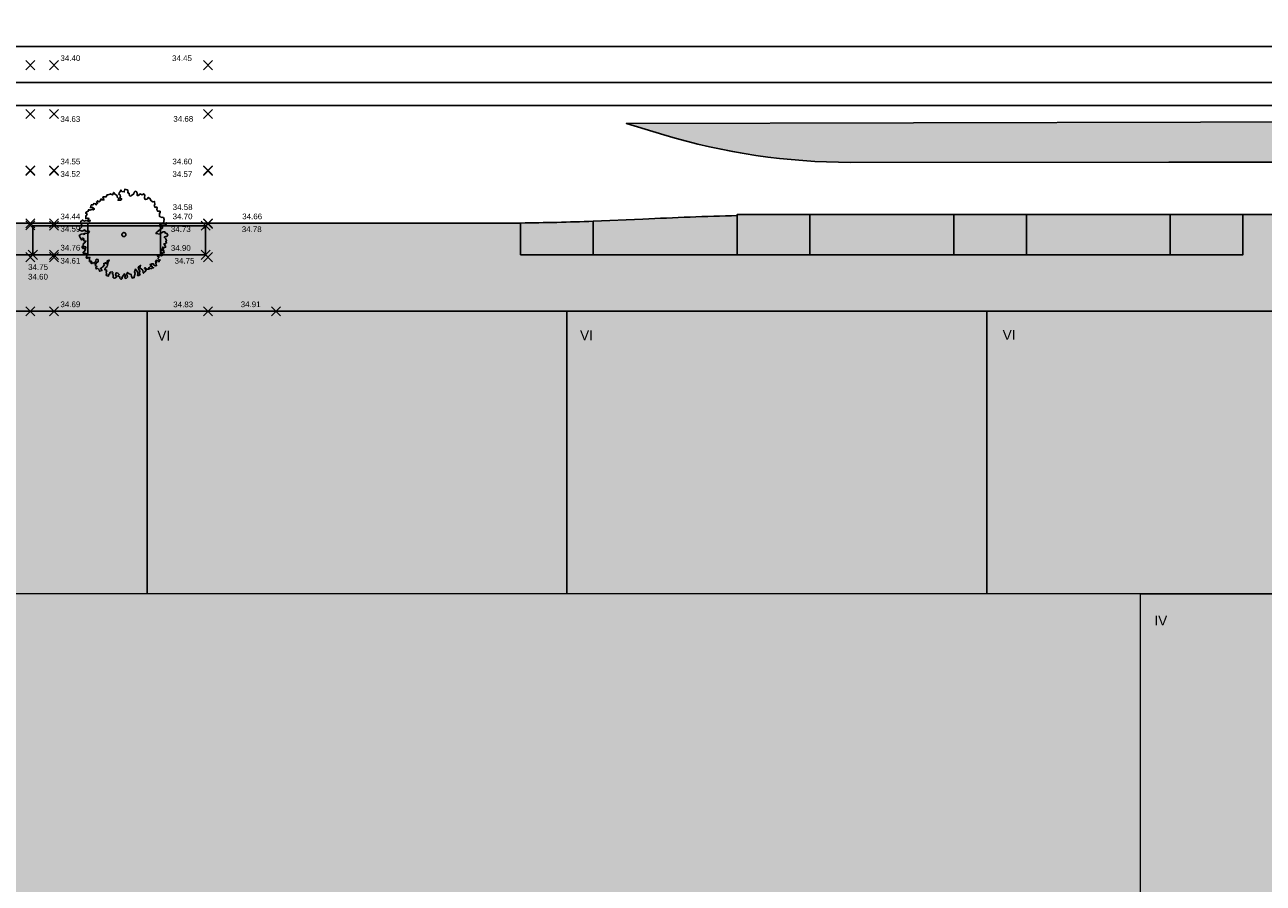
# Model space of a CAD drawing. Header units: metres. Extents: x -5203299 to 2078834, y 245743 to 5816291.
# Tile 224 of 256: x 366662 to 366739, y 5814171 to 5814224. Entities that reach past the tile are written whole.
import ezdxf

# ---------------------------------------------------------------- set-up
doc = ezdxf.new("R2010")
doc.units = ezdxf.units.M
doc.header["$LTSCALE"] = 0.5
for name, color, linetype, lineweight in [('01.01_Text-Beschriftung Geschosse', 7, 'Continuous', 25), ('02.02_Nutzung. Gebäude-Einzelhandel (Nahversorger)', 7, 'Continuous', 9), ('02.02_Nutzung. Gebäude-Gewerbe Neubau', 7, 'Continuous', 9), ('02.02_Nutzung. Gebäude-Gewerbe. Nahversorger im EG', 7, 'Continuous', 9), ('99.04_Erschließung_VP-S-Borde-Kantenstein', 7, 'Continuous', 25), ('Keine', 7, 'Continuous', 9), ('SB-PUNKTE-00000-0000-HOE', 7, 'Continuous', 18), ('SB-PUNKTE-00000-0000-PKT', 7, 'Continuous', 18), ('SB-PUNKTE-00000-0000-SYM', 7, 'Continuous', 18)]:
    doc.layers.add(name, color=color, linetype=linetype, lineweight=lineweight)
for name, color, linetype, lineweight, true_color in [('99.04_Erschließung_VP-S-Borde-Hochbord-Fugenlücke', 3, 'Continuous', 25, 0x00ff00), ('99.04_Erschließung_VP-S-Farben-Gehweg-Betonsteinpflaster', 7, 'Continuous', 25, 0xffd6a8), ('99.04_Erschließung_VP-S-Farben-Grünflächen', 7, 'Continuous', 25, 0xc2e687), ('99.04_Erschließung_VP-S-Farben-Mulde', 7, 'Continuous', 25, 0xa8ffff), ('99.04_Erschließung_VP-S-Farben-Multifunktionsstreifen', 7, 'Continuous', 25, 0xf7e06e), ('99.04_Erschließung_VP-S-Farben-Regengarten', 7, 'Continuous', 25, 0x60d2fb), ('99.04_Gleisplanung VP 02_23-EB-1236L-A-FAHRKANTE', 150, 'Continuous', 35, 0x007fff), ('99.04_Gleisplanung VP 02_23-EB-1236R-A-FAHRKANTE', 150, 'Continuous', 35, 0x007fff), ('S-Baum', 7, 'Continuous', 25, 0x4c994c), ('SB-100A-Regengarten-Farbe', 7, 'Continuous', 25, 0x60d2fb)]:
    doc.layers.add(name, color=color, linetype=linetype, lineweight=lineweight, true_color=true_color)
doc.styles.add('Arial', font='arial.ttf')

# ---------------------------------------------------------------- blocks, each defined once
blk = doc.blocks.new('Gruppe-422')
at = {"layer": '02.02_Nutzung. Gebäude-Einzelhandel (Nahversorger)', "linetype": 'Continuous', "lineweight": 0, "true_color": 0x37ae8d}
blk.add_hatch(color=125, dxfattribs=at).paths.add_polyline_path([(44.627, -42.975), (138.626, -42.975), (138.626, -16.975), (44.626, -16.975)])
at = {"layer": '02.02_Nutzung. Gebäude-Gewerbe Neubau', "linetype": 'Continuous', "lineweight": 0}
for points in [[(129.126, 0.525), (156.126, 0.525), (156.126, -16.975), (129.126, -16.975)], [(138.626, -16.975), (156.126, -16.975), (156.126, -48.475), (138.626, -48.475)]]:
    blk.add_hatch(color=9, dxfattribs=at).paths.add_polyline_path(points)
at = {"layer": '02.02_Nutzung. Gebäude-Gewerbe. Nahversorger im EG', "linetype": 'Continuous', "lineweight": 0, "true_color": 0x37ae8d}
for points in [[(27.122, -16.975), (27.126, 0.525), (77.133, 0.525), (77.13, -16.975)], [(77.126, 0.525), (103.126, 0.525), (103.126, -16.975), (77.126, -16.975)], [(103.126, 0.525), (129.126, 0.525), (129.126, -16.975), (103.126, -16.975)]]:
    blk.add_hatch(color=125, dxfattribs=at).paths.add_polyline_path(points)
at = {"layer": '02.02_Nutzung. Gebäude-Einzelhandel (Nahversorger)', "flags": 128}
blk.add_lwpolyline([(44.627, -42.975), (138.626, -42.975), (138.626, -16.975), (44.626, -16.975)], close=True, dxfattribs=at)
at = {"layer": '02.02_Nutzung. Gebäude-Gewerbe Neubau', "linetype": 'Continuous', "lineweight": 9, "flags": 128}
blk.add_lwpolyline([(129.126, 0.525), (156.126, 0.525), (156.126, -16.975), (129.126, -16.975)], close=True, dxfattribs=at)
at = {"layer": '02.02_Nutzung. Gebäude-Gewerbe Neubau', "flags": 128}
blk.add_lwpolyline([(138.626, -16.975), (156.126, -16.975), (156.126, -48.475), (138.626, -48.475)], close=True, dxfattribs=at)
at = {"layer": '02.02_Nutzung. Gebäude-Gewerbe. Nahversorger im EG', "flags": 128}
for points in [[(27.122, -16.975), (27.126, 0.525), (77.133, 0.525), (77.13, -16.975)], [(77.126, 0.525), (103.126, 0.525), (103.126, -16.975), (77.126, -16.975)], [(103.126, 0.525), (129.126, 0.525), (129.126, -16.975), (103.126, -16.975)]]:
    blk.add_lwpolyline(points, close=True, dxfattribs=at)
at = {"layer": '01.01_Text-Beschriftung Geschosse', "color": 7, "char_height": 0.6041, "attachment_point": 1, "rotation": 0.0481, "line_spacing_factor": 4, "style": 'Arial'}
for s, insert, width in [('VI', (77.763, -0.681), 6.23175), ('VI', (103.936, -0.659), 6.23175), ('VI', (130.1, -0.637), 6.23175), ('IV', (139.492, -18.33), 4.767)]:
    blk.add_mtext(s, dxfattribs=dict(at, insert=insert, width=width))
blk = doc.blocks.new('Gruppe-467')
at = {"layer": 'S-Baum', "flags": 128}
blk.add_lwpolyline([(78.352, 5.163), (78.285, 5.161), (78.206, 5.138), (78.208, 5.09), (78.298, 5.005), (78.342, 4.891), (78.294, 4.87), (78.296, 4.821), (78.335, 4.763), (78.261, 4.701), (78.181, 4.71), (78.194, 4.671), (78.265, 4.566), (78.276, 4.498), (78.189, 4.476), (78.092, 4.501), (78.152, 4.395), (78.008, 4.382), (78, 4.302), (78.099, 4.286), (78.175, 4.288), (78.171, 4.181), (78.191, 4.153), (78.104, 4.13), (78.024, 4.176), (78.026, 4.099), (78.108, 4.023), (78.031, 3.961), (77.951, 3.978), (77.875, 3.975), (77.775, 3.983), (77.798, 3.913), (77.878, 3.879), (77.801, 3.806), (77.872, 3.721), (77.941, 3.695), (77.885, 3.665), (77.888, 3.597), (77.798, 3.642), (77.709, 3.687), (77.641, 3.597), (77.722, 3.56), (77.655, 3.529), (77.698, 3.443), (77.72, 3.356), (77.633, 3.334), (77.552, 3.399), (77.51, 3.476), (77.422, 3.473), (77.316, 3.43), (77.396, 3.393), (77.32, 3.312), (77.439, 3.316), (77.469, 3.24), (77.53, 3.222), (77.423, 3.188), (77.353, 3.157), (77.295, 3.215), (77.235, 3.221), (77.266, 3.146), (77.17, 3.131), (77.111, 3.129), (77.069, 3.187), (77.02, 3.233), (76.962, 3.183), (77.023, 3.126), (77.065, 3.068), (77, 2.97), (76.916, 2.879), (76.883, 2.918), (76.858, 3.072), (76.768, 3.149), (76.678, 3.202), (76.732, 3.371), (76.58, 3.258), (76.613, 3.112), (76.685, 3.007), (76.633, 2.878), (76.711, 2.813), (76.626, 2.742), (76.538, 2.739), (76.554, 2.856), (76.53, 2.974), (76.409, 3.145), (76.355, 2.968), (76.398, 2.87), (76.326, 2.664), (76.339, 2.616), (76.221, 2.581), (76.161, 2.687), (76.137, 2.813), (76.028, 2.849), (75.926, 2.933), (75.87, 2.832), (75.927, 2.65), (75.842, 2.568), (75.741, 2.624), (75.786, 2.722), (75.734, 2.848), (75.631, 2.7), (75.566, 2.627), (75.596, 2.56), (75.53, 2.498), (75.451, 2.575), (75.437, 2.662), (75.319, 2.717), (75.404, 2.8), (75.322, 2.893), (75.225, 2.918), (75.183, 2.764), (75.179, 2.761), (75.253, 2.667), (75.129, 2.575), (75.04, 2.609), (75.025, 2.716), (75.033, 2.804), (74.961, 2.852), (75.03, 2.903), (74.976, 2.98), (74.853, 2.945), (74.798, 2.816), (74.72, 2.785), (74.762, 2.707), (74.646, 2.714), (74.593, 2.761), (74.61, 2.86), (74.587, 2.947), (74.634, 3.045), (74.582, 3.091), (74.505, 3.1), (74.558, 3.209), (74.662, 3.309), (74.708, 3.458), (74.712, 3.585), (74.788, 3.695), (74.662, 3.643), (74.628, 3.475), (74.547, 3.532), (74.433, 3.468), (74.503, 3.403), (74.372, 3.263), (74.239, 3.179), (74.34, 3.055), (74.186, 3.002), (74.163, 3.097), (74.061, 3.193), (74.006, 3.143), (73.951, 3.248), (74.02, 3.307), (73.919, 3.363), (73.974, 3.501), (74.106, 3.604), (74.093, 3.731), (73.985, 3.747), (73.958, 3.639), (73.847, 3.477), (73.785, 3.545), (73.7, 3.483), (73.651, 3.501), (73.686, 3.63), (73.627, 3.636), (73.56, 3.606), (73.557, 3.673), (73.555, 3.753), (73.514, 3.788), (73.599, 3.859), (73.471, 3.874), (73.406, 3.804), (73.354, 3.91), (73.401, 3.951), (73.408, 4.079), (73.267, 4.133), (73.281, 4.063), (73.211, 4.044), (73.169, 4.186), (73.236, 4.228), (73.32, 4.339), (73.259, 4.385), (73.345, 4.439), (73.334, 4.515), (73.215, 4.511), (73.171, 4.402), (73.109, 4.459), (73.117, 4.547), (73.203, 4.609), (73.172, 4.696), (73.257, 4.767), (73.341, 4.877), (73.313, 4.865), (73.213, 4.892), (73.209, 5.028), (73.128, 5.065), (73.15, 4.998), (73.084, 4.947), (73.044, 4.974), (72.919, 5.213), (73.044, 5.305), (73.179, 5.321), (73.239, 5.292), (73.293, 5.373), (73.413, 5.349), (73.508, 5.389), (73.565, 5.462), (73.456, 5.506), (73.341, 5.474), (73.258, 5.567), (73.2, 5.526), (73.114, 5.483), (72.907, 5.567), (73, 5.666), (73.085, 5.748), (73.026, 5.814), (73.081, 5.884), (73, 5.997), (73.025, 6.097), (73.138, 6.18), (73.249, 6.104), (73.354, 6.156), (73.475, 6.112), (73.563, 6.087), (73.61, 6.145), (73.472, 6.208), (73.529, 6.27), (73.457, 6.298), (73.333, 6.274), (73.329, 6.41), (73.42, 6.549), (73.322, 6.625), (73.407, 6.687), (73.482, 6.726), (73.518, 6.827), (73.579, 6.8), (73.705, 6.822), (73.773, 6.835), (73.802, 6.808), (73.868, 6.867), (73.717, 6.98), (73.631, 6.938), (73.676, 7.115), (73.792, 7.119), (73.837, 7.208), (73.945, 7.183), (73.978, 7.117), (74.063, 7.207), (73.992, 7.301), (73.992, 7.312), (74.066, 7.371), (74.136, 7.297), (74.253, 7.378), (74.239, 7.437), (74.297, 7.487), (74.327, 7.431), (74.455, 7.424), (74.4, 7.609), (74.497, 7.612), (74.596, 7.616), (74.613, 7.673), (74.651, 7.734), (74.699, 7.746), (74.853, 7.78), (74.872, 7.809), (74.892, 7.79), (75.002, 7.737), (75.026, 7.845), (75.064, 7.895), (75.127, 7.789), (75.278, 7.695), (75.281, 7.599), (75.393, 7.476), (75.324, 7.406), (75.483, 7.411), (75.557, 7.481), (75.418, 7.576), (75.476, 7.614), (75.472, 7.733), (75.383, 7.77), (75.396, 7.866), (75.435, 7.907), (75.51, 8.037), (75.572, 7.951), (75.717, 7.917), (75.751, 8.085), (75.908, 8.059), (75.952, 7.933), (75.934, 7.865), (76.023, 7.828), (76.048, 7.685), (76.116, 7.667), (76.174, 7.709), (76.307, 7.801), (76.335, 7.898), (76.401, 7.96), (76.481, 7.931), (76.512, 7.845), (76.526, 7.69), (76.605, 7.704), (76.69, 7.794), (76.827, 7.748), (76.924, 7.811), (76.986, 7.725), (76.972, 7.558), (77.013, 7.451), (77.131, 7.475), (77.204, 7.577), (77.305, 7.521), (77.377, 7.376), (77.487, 7.312), (77.585, 7.335), (77.612, 7.121), (77.573, 7.111), (77.606, 6.965), (77.666, 6.967), (77.742, 6.978), (77.763, 6.951), (77.763, 6.942), (77.73, 6.834), (77.802, 6.717), (77.838, 6.73), (77.937, 6.722), (77.939, 6.662), (77.894, 6.565), (77.909, 6.39), (77.94, 6.391), (78.009, 6.345), (78.057, 6.355), (78.137, 6.33), (78.198, 6.204), (78.156, 6.016), (78.266, 5.972), (78.323, 6.022), (78.326, 5.934), (78.26, 5.892), (78.082, 5.867), (77.946, 5.893), (77.9, 5.832), (77.941, 5.774), (78.077, 5.759), (78.089, 5.683), (77.966, 5.611), (77.738, 5.425), (77.681, 5.355), (77.946, 5.308), (78.022, 5.387), (78.128, 5.449), (78.244, 5.442), (78.237, 5.385), (78.237, 5.385), (78.355, 5.341), (78.406, 5.244)], close=True, dxfattribs=at)
at = {"layer": 'S-Baum'}
blk.add_rational_spline([(75.664, 5.394), (75.426, 5.33), (75.49, 5.092), (75.727, 5.156), (75.965, 5.22), (75.902, 5.458), (75.664, 5.394)], [1, 0.333333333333, 0.333333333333, 1, 0.333333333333, 0.333333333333, 1], degree=3, knots=[0, 0, 0, 0, 0.5, 0.5, 0.5, 1, 1, 1, 1], dxfattribs=at)
blk = doc.blocks.new('Gruppe-478')
at = {"layer": 'SB-PUNKTE-00000-0000-SYM', "color": 7}
for p, q in [((85.398, 0.808), (84.832, 0.242)), ((84.832, 0.808), (85.398, 0.242))]:
    blk.add_line(p, q, dxfattribs=at)
blk = doc.blocks.new('Gruppe-479')
at = {"layer": 'SB-PUNKTE-00000-0000-SYM', "color": 7}
for p, q in [((81.188, 0.808), (80.622, 0.242)), ((80.622, 0.808), (81.188, 0.242))]:
    blk.add_line(p, q, dxfattribs=at)
blk = doc.blocks.new('Gruppe-480')
at = {"layer": 'SB-PUNKTE-00000-0000-SYM', "color": 7}
for p, q in [((81.038, 4.308), (80.472, 3.742)), ((80.472, 4.308), (81.038, 3.742))]:
    blk.add_line(p, q, dxfattribs=at)
blk = doc.blocks.new('Gruppe-481')
at = {"layer": 'SB-PUNKTE-00000-0000-SYM', "color": 7}
for p, q in [((81.188, 4.158), (80.622, 3.592)), ((80.622, 4.158), (81.188, 3.592))]:
    blk.add_line(p, q, dxfattribs=at)
blk = doc.blocks.new('Gruppe-482')
at = {"layer": 'SB-PUNKTE-00000-0000-SYM', "color": 7}
for p, q in [((81.038, 6.108), (80.472, 5.542)), ((80.472, 6.108), (81.038, 5.542))]:
    blk.add_line(p, q, dxfattribs=at)
blk = doc.blocks.new('Gruppe-483')
at = {"layer": 'SB-PUNKTE-00000-0000-SYM', "color": 7}
for p, q in [((81.188, 6.231), (80.622, 5.665)), ((80.622, 6.231), (81.188, 5.665))]:
    blk.add_line(p, q, dxfattribs=at)
blk = doc.blocks.new('Gruppe-484')
at = {"layer": 'SB-PUNKTE-00000-0000-SYM', "color": 7}
for p, q in [((81.188, 6.258), (80.622, 5.692)), ((80.622, 6.258), (81.188, 5.692))]:
    blk.add_line(p, q, dxfattribs=at)
blk = doc.blocks.new('Gruppe-485')
at = {"layer": 'SB-PUNKTE-00000-0000-SYM', "color": 7}
for p, q in [((81.188, 9.508), (80.622, 8.942)), ((80.622, 9.508), (81.188, 8.942))]:
    blk.add_line(p, q, dxfattribs=at)
blk = doc.blocks.new('Gruppe-486')
at = {"layer": 'SB-PUNKTE-00000-0000-SYM', "color": 7}
for p, q in [((81.188, 9.535), (80.622, 8.969)), ((80.622, 9.535), (81.188, 8.969))]:
    blk.add_line(p, q, dxfattribs=at)
blk = doc.blocks.new('Gruppe-487')
at = {"layer": 'SB-PUNKTE-00000-0000-SYM', "color": 7}
for p, q in [((81.188, 13.033), (80.622, 12.467)), ((80.622, 13.033), (81.188, 12.467))]:
    blk.add_line(p, q, dxfattribs=at)
blk = doc.blocks.new('Gruppe-488')
at = {"layer": 'SB-PUNKTE-00000-0000-SYM', "color": 7}
for p, q in [((81.188, 16.058), (80.622, 15.492)), ((80.622, 16.058), (81.188, 15.492))]:
    blk.add_line(p, q, dxfattribs=at)
blk = doc.blocks.new('Gruppe-489')
at = {"layer": 'SB-PUNKTE-00000-0000-SYM', "color": 7}
for p, q in [((71.648, 0.808), (71.082, 0.242)), ((71.082, 0.808), (71.648, 0.242))]:
    blk.add_line(p, q, dxfattribs=at)
blk = doc.blocks.new('Gruppe-490')
at = {"layer": 'SB-PUNKTE-00000-0000-SYM', "color": 7}
for p, q in [((71.648, 4.158), (71.082, 3.592)), ((71.082, 4.158), (71.648, 3.592))]:
    blk.add_line(p, q, dxfattribs=at)
blk = doc.blocks.new('Gruppe-491')
at = {"layer": 'SB-PUNKTE-00000-0000-SYM', "color": 7}
for p, q in [((71.648, 4.308), (71.082, 3.742)), ((71.082, 4.308), (71.648, 3.742))]:
    blk.add_line(p, q, dxfattribs=at)
blk = doc.blocks.new('Gruppe-492')
at = {"layer": 'SB-PUNKTE-00000-0000-SYM', "color": 7}
for p, q in [((71.648, 6.108), (71.082, 5.542)), ((71.082, 6.108), (71.648, 5.542))]:
    blk.add_line(p, q, dxfattribs=at)
blk = doc.blocks.new('Gruppe-493')
at = {"layer": 'SB-PUNKTE-00000-0000-SYM', "color": 7}
for p, q in [((71.648, 6.258), (71.082, 5.692)), ((71.082, 6.258), (71.648, 5.692))]:
    blk.add_line(p, q, dxfattribs=at)
blk = doc.blocks.new('Gruppe-494')
at = {"layer": 'SB-PUNKTE-00000-0000-SYM', "color": 7}
for p, q in [((71.648, 9.508), (71.082, 8.942)), ((71.082, 9.508), (71.648, 8.942))]:
    blk.add_line(p, q, dxfattribs=at)
blk = doc.blocks.new('Gruppe-495')
at = {"layer": 'SB-PUNKTE-00000-0000-SYM', "color": 7}
for p, q in [((71.648, 9.535), (71.082, 8.969)), ((71.082, 9.535), (71.648, 8.969))]:
    blk.add_line(p, q, dxfattribs=at)
blk = doc.blocks.new('Gruppe-496')
at = {"layer": 'SB-PUNKTE-00000-0000-SYM', "color": 7}
for p, q in [((71.648, 13.033), (71.082, 12.467)), ((71.082, 13.033), (71.648, 12.467))]:
    blk.add_line(p, q, dxfattribs=at)
blk = doc.blocks.new('Gruppe-497')
at = {"layer": 'SB-PUNKTE-00000-0000-SYM', "color": 7}
for p, q in [((71.648, 16.058), (71.082, 15.492)), ((71.082, 16.058), (71.648, 15.492))]:
    blk.add_line(p, q, dxfattribs=at)
blk = doc.blocks.new('Gruppe-506')
at = {"layer": 'SB-PUNKTE-00000-0000-SYM', "color": 7}
for p, q in [((70.188, 0.808), (69.622, 0.242)), ((69.622, 0.808), (70.188, 0.242))]:
    blk.add_line(p, q, dxfattribs=at)
blk = doc.blocks.new('Gruppe-507')
at = {"layer": 'SB-PUNKTE-00000-0000-SYM', "color": 7}
for p, q in [((70.188, 4.158), (69.622, 3.592)), ((69.622, 4.158), (70.188, 3.592))]:
    blk.add_line(p, q, dxfattribs=at)
blk = doc.blocks.new('Gruppe-508')
at = {"layer": 'SB-PUNKTE-00000-0000-SYM', "color": 7}
for p, q in [((70.338, 4.308), (69.772, 3.742)), ((69.772, 4.308), (70.338, 3.742))]:
    blk.add_line(p, q, dxfattribs=at)
blk = doc.blocks.new('Gruppe-509')
at = {"layer": 'SB-PUNKTE-00000-0000-SYM', "color": 7}
for p, q in [((70.186, 6.138), (69.62, 5.572)), ((69.62, 6.138), (70.186, 5.572))]:
    blk.add_line(p, q, dxfattribs=at)
blk = doc.blocks.new('Gruppe-510')
at = {"layer": 'SB-PUNKTE-00000-0000-SYM', "color": 7}
for p, q in [((70.188, 6.258), (69.622, 5.692)), ((69.622, 6.258), (70.188, 5.692))]:
    blk.add_line(p, q, dxfattribs=at)
blk = doc.blocks.new('Gruppe-511')
at = {"layer": 'SB-PUNKTE-00000-0000-SYM', "color": 7}
for p, q in [((70.188, 9.508), (69.622, 8.942)), ((69.622, 9.508), (70.188, 8.942))]:
    blk.add_line(p, q, dxfattribs=at)
blk = doc.blocks.new('Gruppe-512')
at = {"layer": 'SB-PUNKTE-00000-0000-SYM', "color": 7}
for p, q in [((70.188, 9.535), (69.622, 8.969)), ((69.622, 9.535), (70.188, 8.969))]:
    blk.add_line(p, q, dxfattribs=at)
blk = doc.blocks.new('Gruppe-513')
at = {"layer": 'SB-PUNKTE-00000-0000-SYM', "color": 7}
for p, q in [((70.188, 13.033), (69.622, 12.467)), ((69.622, 13.033), (70.188, 12.467))]:
    blk.add_line(p, q, dxfattribs=at)
blk = doc.blocks.new('Gruppe-514')
at = {"layer": 'SB-PUNKTE-00000-0000-SYM', "color": 7}
for p, q in [((70.188, 16.058), (69.622, 15.492)), ((69.622, 16.058), (70.188, 15.492))]:
    blk.add_line(p, q, dxfattribs=at)
blk = doc.blocks.new('_23-07-06_Massenplan_TB_Weiterführende Schule (3D)')
at = {"layer": '99.04_Erschließung_VP-S-Farben-Gehweg-Betonsteinpflaster', "linetype": 'Continuous', "lineweight": 0, "true_color": 0xffd6a8}
h = blk.add_hatch(color=41, dxfattribs=at)
edge = h.paths.add_edge_path()
edge.add_line((26.386, 0.525), (160.126, 0.525))
edge.add_line((160.126, 0.525), (160.112, 6.525))
edge.add_line((160.112, 6.525), (144.971, 6.525))
edge.add_line((144.971, 6.525), (144.971, 4.025))
edge.add_line((144.971, 4.025), (100.253, 4.025))
edge.add_line((100.253, 4.025), (100.253, 5.993))
edge.add_line((100.253, 5.993), (100.253, 5.993))
edge.add_arc((97.581, 205.975), 200, 270.01024, 270.76547, ccw=False)
edge.add_line((97.617, 5.975), (97.617, 5.975))
edge.add_line((97.617, 5.975), (77.953, 5.975))
edge.add_line((77.953, 5.975), (77.953, 4.025))
edge.add_line((77.953, 4.025), (46.653, 4.025))
edge.add_line((46.653, 4.025), (46.653, 5.975))
edge.add_line((46.653, 5.975), (46.653, 5.975))
edge.add_line((46.653, 5.975), (46.653, 5.975))
edge.add_arc((43.6, 7961.31), 7955.335, 269.9913105, 270.0219886, ccw=False)
edge.add_line((42.394, 5.975), (42.394, 5.975))
edge.add_line((42.394, 5.975), (42.394, 5.975))
edge.add_arc((42.394, -50.025), 56, 89.99999, 103.23804)
edge.add_line((29.57, 4.487), (26.386, 0.525))
h = blk.add_hatch(color=41, dxfattribs=at)
edge = h.paths.add_edge_path()
edge.add_line((26.386, 0.525), (160.126, 0.525))
edge.add_line((160.126, 0.525), (160.112, 6.525))
edge.add_line((160.112, 6.525), (144.971, 6.525))
edge.add_line((144.971, 6.525), (144.971, 4.025))
edge.add_line((144.971, 4.025), (100.253, 4.025))
edge.add_line((100.253, 4.025), (100.253, 5.993))
edge.add_line((100.253, 5.993), (100.253, 5.993))
edge.add_arc((97.581, 205.975), 200, 270.01024, 270.76547, ccw=False)
edge.add_line((97.617, 5.975), (97.617, 5.975))
edge.add_line((97.617, 5.975), (77.953, 5.975))
edge.add_line((77.953, 5.975), (77.953, 4.025))
edge.add_line((77.953, 4.025), (46.653, 4.025))
edge.add_line((46.653, 4.025), (46.653, 5.975))
edge.add_line((46.653, 5.975), (46.653, 5.975))
edge.add_line((46.653, 5.975), (46.653, 5.975))
edge.add_arc((43.6, 7961.317), 7955.342, 269.9913105, 270.0219886, ccw=False)
edge.add_line((42.394, 5.975), (42.394, 5.975))
edge.add_line((42.394, 5.975), (42.394, 5.975))
edge.add_line((42.394, 5.975), (42.394, 5.975))
edge.add_arc((42.394, -50.025), 56, 89.99999, 103.23804)
edge.add_line((29.57, 4.487), (29.57, 4.487))
edge.add_line((29.57, 4.487), (26.386, 0.525))
at = {"layer": '99.04_Erschließung_VP-S-Farben-Grünflächen', "linetype": 'Continuous', "lineweight": 0, "true_color": 0xc2e687}
h = blk.add_hatch(color=71, dxfattribs=at)
edge = h.paths.add_edge_path()
edge.add_line((100.253, 5.993), (100.253, 4.026))
edge.add_line((100.253, 4.026), (104.753, 4.026))
edge.add_line((104.753, 4.026), (104.753, 6.104))
edge.add_line((104.753, 6.104), (104.753, 6.104))
edge.add_line((104.753, 6.104), (104.753, 6.104))
edge.add_line((104.753, 6.104), (104.753, 6.104))
edge.add_arc((97.581, 205.975), 200, 270.76547, 272.05505, ccw=False)
edge.add_line((100.253, 5.993), (100.253, 5.993))
edge.add_line((100.253, 5.993), (100.253, 5.993))
h = blk.add_hatch(color=71, dxfattribs=at)
edge = h.paths.add_edge_path()
edge.add_line((100.253, 5.993), (100.253, 4.026))
edge.add_line((100.253, 4.026), (104.753, 4.026))
edge.add_line((104.753, 4.026), (104.753, 6.104))
edge.add_line((104.753, 6.104), (104.753, 6.104))
edge.add_arc((97.581, 205.975), 200, 270.76547, 272.05505, ccw=False)
for points in [[(113.671, 4.025), (118.171, 4.025), (118.171, 6.525), (113.671, 6.525)], [(127.071, 4.025), (131.571, 4.025), (131.571, 6.525), (127.071, 6.525)], [(140.471, 4.025), (144.971, 4.025), (144.971, 6.525), (140.471, 6.525)], [(73.453, 5.975), (73.453, 4.025), (77.953, 4.025), (77.953, 5.975)]]:
    blk.add_hatch(color=71, dxfattribs=at).paths.add_polyline_path(points)
at = {"layer": '99.04_Erschließung_VP-S-Farben-Mulde', "linetype": 'Continuous', "lineweight": 0, "true_color": 0xa8ffff}
h = blk.add_hatch(color=131, dxfattribs=at)
edge = h.paths.add_edge_path()
edge.add_line((109.115, 11.465), (109.115, 11.465))
edge.add_arc((120.705, 49.749), 40, 253.15777, 269.94218)
edge.add_line((120.664, 9.749), (120.664, 9.749))
edge.add_line((120.664, 9.749), (160.112, 9.775))
edge.add_line((160.112, 9.775), (160.112, 12.275))
edge.add_line((160.112, 12.275), (106.809, 12.163))
edge.add_line((106.809, 12.163), (109.115, 11.465))
h = blk.add_hatch(color=131, dxfattribs=at)
edge = h.paths.add_edge_path()
edge.add_line((120.664, 9.749), (160.112, 9.775))
edge.add_line((160.112, 9.775), (160.112, 12.275))
edge.add_line((160.112, 12.275), (106.809, 12.163))
edge.add_line((106.809, 12.163), (109.115, 11.465))
edge.add_line((109.115, 11.465), (109.115, 11.465))
edge.add_arc((120.705, 49.749), 40, 253.15777, 269.94218)
edge.add_line((120.664, 9.749), (120.664, 9.749))
at = {"layer": '99.04_Erschließung_VP-S-Farben-Multifunktionsstreifen', "linetype": 'Continuous', "lineweight": 0, "true_color": 0xf7e06e}
h = blk.add_hatch(color=41, dxfattribs=at)
edge = h.paths.add_edge_path()
edge.add_line((104.753, 6.104), (104.753, 4.025))
edge.add_line((104.753, 4.025), (113.671, 4.025))
edge.add_line((113.671, 4.025), (113.671, 6.454))
edge.add_line((113.671, 6.454), (113.671, 6.454))
edge.add_arc((119.849, -239.776), 246.308, 91.43734, 92.79805)
edge.add_line((107.826, 6.238), (107.826, 6.238))
edge.add_line((107.826, 6.238), (104.753, 6.104))
for points in [[(118.171, 6.525), (118.171, 4.025), (127.071, 4.025), (127.071, 6.525)], [(131.571, 6.525), (131.571, 4.025), (140.471, 4.025), (140.471, 6.525)]]:
    blk.add_hatch(color=41, dxfattribs=at).paths.add_polyline_path(points)
at = {"layer": '99.04_Erschließung_VP-S-Farben-Regengarten', "linetype": 'Continuous', "lineweight": 0, "true_color": 0x60d2fb}
blk.add_hatch(color=141, dxfattribs=at).paths.add_polyline_path([(64.553, 5.975), (64.553, 4.025), (73.453, 4.025), (73.453, 5.975)])
at = {"layer": 'SB-100A-Regengarten-Farbe', "linetype": 'Continuous', "lineweight": 0, "true_color": 0x60d2fb}
for points in [[(70.054, 5.822), (70.055, 5.825), (70.055, 5.822)], [(70.058, 5.824), (70.055, 5.825), (70.058, 5.826)], [(70.055, 5.825), (70.055, 4.025), (80.755, 4.025), (80.755, 5.825)]]:
    blk.add_hatch(color=141, dxfattribs=at).paths.add_polyline_path(points)
at = {"layer": '99.04_Erschließung_VP-S-Borde-Hochbord-Fugenlücke'}
for p, q in [((109.115, 11.465), (106.809, 12.163)), ((120.664, 9.749), (160.112, 9.775))]:
    blk.add_line(p, q, dxfattribs=at)
blk.add_arc((120.705, 49.749), 40, 253.15777, 269.94218, dxfattribs=at)
at = {"layer": '99.04_Erschließung_VP-S-Borde-Kantenstein', "lineweight": 9}
for p, q in [((113.671, 4.025), (113.671, 6.454)), ((118.171, 4.025), (118.171, 6.525)), ((127.071, 4.025), (127.071, 6.525)), ((131.571, 4.025), (131.571, 6.525)), ((140.471, 4.025), (140.471, 6.525)), ((144.971, 4.025), (144.971, 6.525)), ((77.953, 5.975), (77.953, 4.025)), ((100.253, 5.993), (100.253, 4.026)), ((104.753, 6.104), (104.753, 4.026)), ((77.953, 4.025), (73.453, 4.025))]:
    blk.add_line(p, q, dxfattribs=at)
at = {"layer": '99.04_Erschließung_VP-S-Borde-Kantenstein', "linetype": 'Continuous', "lineweight": 9}
for p, q in [((144.971, 4.025), (100.253, 4.025)), ((160.126, 0.525), (26.386, 0.525))]:
    blk.add_line(p, q, dxfattribs=at)
at = {"layer": '99.04_Erschließung_VP-S-Farben-Gehweg-Betonsteinpflaster', "flags": 128}
for points in [[(26.386, 0.525), (160.126, 0.525), (160.112, 6.525), (144.971, 6.525), (144.971, 4.025), (100.253, 4.025), (100.253, 5.993), (100.253, 5.993, -0.003295), (97.617, 5.975), (97.617, 5.975), (77.953, 5.975), (77.953, 4.025), (46.653, 4.025), (46.653, 5.975), (46.653, 5.975), (46.653, 5.975, -0.000134), (42.394, 5.975), (42.394, 5.975), (42.394, 5.975, 0.057826), (29.57, 4.487)], [(26.386, 0.525), (160.126, 0.525), (160.112, 6.525), (144.971, 6.525), (144.971, 4.025), (100.253, 4.025), (100.253, 5.993), (100.253, 5.993, -0.003295), (97.617, 5.975), (97.617, 5.975), (77.953, 5.975), (77.953, 4.025), (46.653, 4.025), (46.653, 5.975), (46.653, 5.975), (46.653, 5.975, -0.000134), (42.394, 5.975), (42.394, 5.975), (42.394, 5.975), (42.394, 5.975, 0.057826), (29.57, 4.487), (29.57, 4.487)]]:
    blk.add_lwpolyline(points, format="xyb", close=True, dxfattribs=at)
at = {"layer": '99.04_Erschließung_VP-S-Farben-Grünflächen', "flags": 128}
for points in [[(113.671, 4.025), (118.171, 4.025), (118.171, 6.525), (113.671, 6.525)], [(127.071, 4.025), (131.571, 4.025), (131.571, 6.525), (127.071, 6.525)], [(140.471, 4.025), (144.971, 4.025), (144.971, 6.525), (140.471, 6.525)], [(73.453, 5.975), (73.453, 4.025), (77.953, 4.025), (77.953, 5.975)]]:
    blk.add_lwpolyline(points, close=True, dxfattribs=at)
for points in [[(100.253, 5.993), (100.253, 4.026), (104.753, 4.026), (104.753, 6.104), (104.753, 6.104), (104.753, 6.104), (104.753, 6.104, -0.005627), (100.253, 5.993), (100.253, 5.993)], [(100.253, 5.993), (100.253, 4.026), (104.753, 4.026), (104.753, 6.104), (104.753, 6.104, -0.005627)]]:
    blk.add_lwpolyline(points, format="xyb", close=True, dxfattribs=at)
at = {"layer": '99.04_Erschließung_VP-S-Farben-Mulde', "flags": 128}
for points in [[(109.115, 11.465), (109.115, 11.465, 0.073367), (120.664, 9.749), (120.664, 9.749), (160.112, 9.775), (160.112, 12.275), (106.809, 12.163)], [(120.664, 9.749), (160.112, 9.775), (160.112, 12.275), (106.809, 12.163), (109.115, 11.465), (109.115, 11.465, 0.073367), (120.664, 9.749)]]:
    blk.add_lwpolyline(points, format="xyb", close=True, dxfattribs=at)
at = {"layer": '99.04_Erschließung_VP-S-Farben-Multifunktionsstreifen', "flags": 128}
blk.add_lwpolyline([(104.753, 6.104), (104.753, 4.025), (113.671, 4.025), (113.671, 6.454), (113.671, 6.454, 0.005937), (107.826, 6.238), (107.826, 6.238)], format="xyb", close=True, dxfattribs=at)
for points in [[(118.171, 6.525), (118.171, 4.025), (127.071, 4.025), (127.071, 6.525)], [(131.571, 6.525), (131.571, 4.025), (140.471, 4.025), (140.471, 6.525)]]:
    blk.add_lwpolyline(points, close=True, dxfattribs=at)
at = {"layer": '99.04_Erschließung_VP-S-Farben-Regengarten', "flags": 128}
blk.add_lwpolyline([(64.553, 5.975), (64.553, 4.025), (73.453, 4.025), (73.453, 5.975)], close=True, dxfattribs=at)
at = {"layer": '99.04_Gleisplanung VP 02_23-EB-1236L-A-FAHRKANTE', "flags": 128}
for points in [[(562.055, 14.664), (-195.677, 14.713, -0.005965), (-243.369, 15.285), (-544.421, 22.489)], [(562.055, 13.229), (-195.677, 13.278), (-195.677, 13.278, -0.005965), (-243.404, 13.85), (-243.404, 13.85), (-243.404, 13.85), (-544.456, 21.055, -0.000153)]]:
    blk.add_lwpolyline(points, format="xyb", dxfattribs=at)
at = {"layer": '99.04_Gleisplanung VP 02_23-EB-1236R-A-FAHRKANTE', "flags": 128}
blk.add_lwpolyline([(563.016, 16.878), (-195.633, 16.927, -0.005965), (-243.36, 17.5), (-544.44, 24.705)], format="xyb", dxfattribs=at)
at = {"layer": 'SB-100A-Regengarten-Farbe', "color": 141, "lineweight": 5, "true_color": 0x60d2fb, "flags": 128}
for points in [[(70.054, 5.822), (70.055, 5.825), (70.055, 5.822)], [(70.058, 5.824), (70.055, 5.825), (70.058, 5.826)]]:
    blk.add_lwpolyline(points, close=True, dxfattribs=at)
at = {"layer": 'SB-100A-Regengarten-Farbe', "flags": 128}
blk.add_lwpolyline([(70.055, 5.825), (70.055, 4.025), (80.755, 4.025), (80.755, 5.825)], close=True, dxfattribs=at)
at = {"layer": 'SB-PUNKTE-00000-0000-HOE', "color": 7}
for points in [[(71.765, 5.354), (73.011, 5.354), (71.765, 5.907), (73.011, 5.907)], [(71.765, 5.354), (73.011, 5.354), (71.765, 5.907), (73.011, 5.907)], [(78.602, 5.334), (79.848, 5.334), (78.602, 5.888), (79.848, 5.888)], [(78.602, 5.334), (79.848, 5.334), (78.602, 5.888), (79.848, 5.888)], [(78.604, 4.166), (79.849, 4.166), (78.604, 4.719), (79.849, 4.719)], [(78.604, 4.166), (79.849, 4.166), (78.604, 4.719), (79.849, 4.719)], [(78.832, 3.371), (80.078, 3.371), (78.832, 3.924), (80.078, 3.924)], [(78.832, 3.371), (80.078, 3.371), (78.832, 3.924), (80.078, 3.924)], [(69.766, 2.985), (71.011, 2.985), (69.766, 3.538), (71.011, 3.538)], [(69.766, 2.985), (71.011, 2.985), (69.766, 3.538), (71.011, 3.538)], [(69.76, 2.387), (71.005, 2.387), (69.76, 2.94), (71.005, 2.94)], [(69.76, 2.387), (71.005, 2.387), (69.76, 2.94), (71.005, 2.94)]]:
    blk.add_solid(points, dxfattribs=at)
at = {"layer": 'Keine', "color": 7}
blk.add_blockref('Gruppe-422', (0, 0), dxfattribs=at)
at = {"layer": 'S-Baum'}
blk.add_blockref('Gruppe-467', (0, 0), dxfattribs=at)
at = {"layer": 'SB-PUNKTE-00000-0000-PKT', "color": 7}
for name in ['Gruppe-514', 'Gruppe-497', 'Gruppe-488', 'Gruppe-513', 'Gruppe-496', 'Gruppe-487', 'Gruppe-512', 'Gruppe-511', 'Gruppe-495', 'Gruppe-494', 'Gruppe-486', 'Gruppe-485', 'Gruppe-509', 'Gruppe-510', 'Gruppe-493', 'Gruppe-484', 'Gruppe-483', 'Gruppe-492', 'Gruppe-482', 'Gruppe-507', 'Gruppe-508', 'Gruppe-491', 'Gruppe-490', 'Gruppe-480', 'Gruppe-481', 'Gruppe-506', 'Gruppe-489', 'Gruppe-479', 'Gruppe-478']:
    blk.add_blockref(name, (0, 0), dxfattribs=at)
at = {"layer": 'SB-PUNKTE-00000-0000-HOE', "char_height": 0.3524, "attachment_point": 1, "rotation": 0.00021, "line_spacing_factor": 0.25, "style": 'Arial'}
for s, insert in [('34.40', (71.765, 16.384)), ('34.45', (78.674, 16.378)), ('34.63', (71.762, 12.613)), ('34.68', (78.755, 12.623)), ('34.55', (71.765, 9.979)), ('34.60', (78.696, 9.983)), ('34.52', (71.765, 9.208)), ('34.57', (78.699, 9.202)), ('34.58', (78.714, 7.154)), ('34.44', (71.765, 6.577)), ('34.70', (78.712, 6.58)), ('34.66', (83.022, 6.58)), ('34.59', (71.765, 5.812)), ('34.73', (78.602, 5.793)), ('34.78', (82.992, 5.785)), ('34.76', (71.765, 4.642)), ('34.90', (78.604, 4.625)), ('34.61', (71.765, 3.833)), ('34.75', (78.832, 3.829)), ('34.75', (69.766, 3.444)), ('34.60', (69.76, 2.845)), ('34.69', (71.765, 1.135)), ('34.83', (78.751, 1.13)), ('34.91', (82.925, 1.135))]:
    blk.add_mtext(s, dxfattribs=dict(at, insert=insert))

msp = doc.modelspace()

# ---------------------------------------------------------------- block references
at = {"layer": 'Keine', "color": 1}
msp.add_blockref('_23-07-06_Massenplan_TB_Weiterführende Schule (3D)', (366592.803, 5814205.708), dxfattribs=at)

doc.saveas('drawing.dxf')
